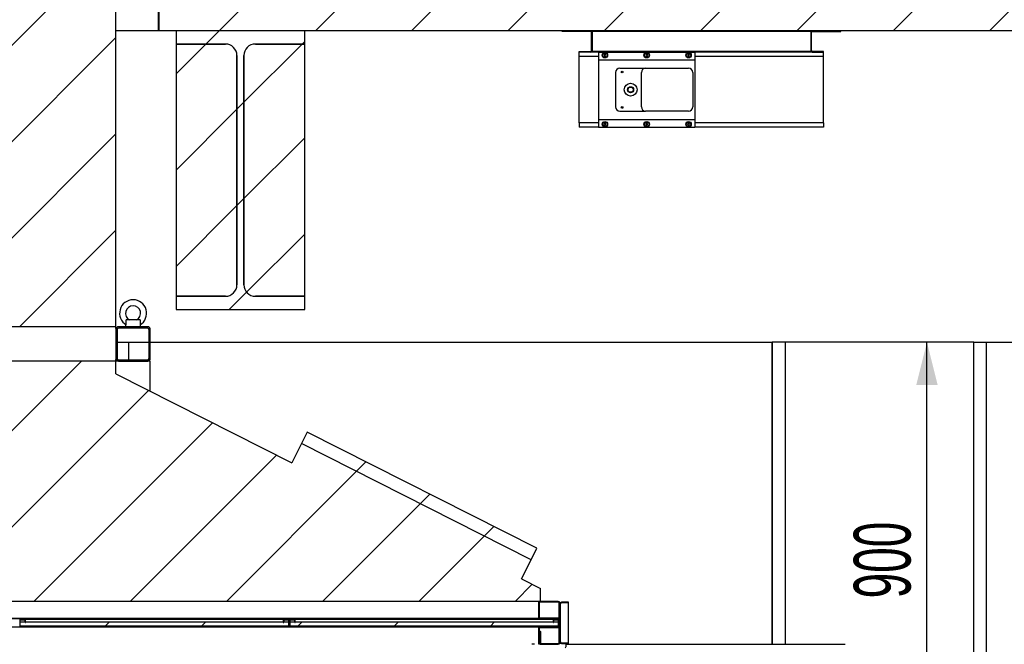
# Model space of a CAD drawing. Header units: millimetres. Extents: x 250 to 59450, y 0 to 41800.
# Tile 143 of 148: x 52008 to 54304, y 32633 to 34089. Entities that reach past the tile are written whole.
import ezdxf

# ---------------------------------------------------------------- set-up
doc = ezdxf.new("R2010")
doc.units = ezdxf.units.MM
doc.header["$LTSCALE"] = 50
doc.layers.add('MASS', color=29, linetype='Continuous')
doc.styles.add('SLDTEXTSTYLE0', font='TXT', dxfattribs={"width": 0.605})
doc.dimstyles.new('SLDDIMSTYLE2', dxfattribs={"dimtxt": 128.415934, "dimasz": 100, "dimexe": 0, "dimexo": 0.0625, "dimgap": 32.103984, "dimtad": 1, "dimdec": 1, "dimrnd": 1e-09, "dimzin": 12, "dimdsep": 46, "dimtxsty": 'SLDTEXTSTYLE0', "dimsah": 1, "dimcen": 0.09, "dimadec": 0, "dimazin": 3, "dimtfac": 1, "dimtdec": 1, "dimtofl": 0, "dimtmove": 0, "dimatfit": 3, "dimfxl": 1, "dimfrac": 2, "dimtolj": 1, "dimtzin": 12, "dimarcsym": 0})

# ---------------------------------------------------------------- blocks, each defined once
blk = doc.blocks.new('_D_69')
at = {"layer": 'MASS'}
for p, q in [((52541.5, 37193.2), (58282.4, 37193.2)), ((58257.4, 37193.2), (58257.4, 28533.2)), ((56582.4, 28533.2), (58282.4, 28533.2))]:
    blk.add_line(p, q, dxfattribs=at)
for points in [[(58257.4, 37193.2), (58232.4, 37093.2), (58282.4, 37093.2)], [(58257.4, 28533.2), (58282.4, 28633.2), (58232.4, 28633.2)]]:
    blk.add_solid(points, dxfattribs=at)
at = {"layer": 'MASS', "insert": (58086.8, 32667.2), "char_height": 132.29, "attachment_point": 1, "rotation": 90, "style": 'SLDTEXTSTYLE0'}
blk.add_mtext('8660', dxfattribs=at)
blk = doc.blocks.new('_D_79')
at = {"layer": 'MASS'}
for p, q in [((54212.4, 33337.2), (54098.3, 33337.2)), ((54123.3, 32437.2), (54123.3, 33337.2)), ((54212.4, 32437.2), (54098.3, 32437.2))]:
    blk.add_line(p, q, dxfattribs=at)
for points in [[(54123.3, 33337.2), (54098.3, 33237.2), (54148.3, 33237.2)], [(54123.3, 32437.2), (54148.3, 32537.2), (54098.3, 32537.2)]]:
    blk.add_solid(points, dxfattribs=at)
at = {"layer": 'MASS', "insert": (53952.7, 32740.2), "char_height": 132.29, "attachment_point": 1, "rotation": 90, "style": 'SLDTEXTSTYLE0'}
blk.add_mtext('900', dxfattribs=at)

msp = doc.modelspace()

# ---------------------------------------------------------------- hatches: boundary and pattern name
at = {"linetype": 'Continuous', "lineweight": 18}
h = msp.add_hatch(dxfattribs=at)
h.set_pattern_fill('ANSI31', scale=50, style=0)
h.paths.add_polyline_path([(52332.36, 35103.17), (52330.36, 35103.17), (52330.36, 34063.17), (52332.36, 34063.17)], flags=0)
h = msp.add_hatch(dxfattribs=at)
h.set_pattern_fill('ANSI31', scale=50, angle=3e-322, style=0)
h.paths.add_polyline_path([(51232.36, 33373.17), (52232.36, 33373.17), (52232.36, 34493.17), (51232.36, 34493.17)], flags=0)
h = msp.add_hatch(dxfattribs=at)
h.set_pattern_fill('ANSI31', scale=50, style=0)
h.paths.add_polyline_path([(56532.36, 34063.17), (56532.36, 34283.17), (52332.36, 34283.17), (52332.36, 34063.17)], flags=0)
h = msp.add_hatch(dxfattribs=at)
h.set_pattern_fill('ANSI31', scale=50, style=0)
edge = h.paths.add_edge_path(flags=0)
edge.add_line((52372.36, 34032.17), (52487.36, 34032.17))
edge.add_arc((52487.36, 34005.17), 27, 0, 90, ccw=False)
edge.add_line((52514.36, 34005.17), (52514.36, 33471.17))
edge.add_arc((52487.36, 33471.17), 27, 270, 360, ccw=False)
edge.add_line((52487.36, 33444.17), (52372.36, 33444.17))
edge.add_line((52372.36, 33444.17), (52372.36, 33413.17))
edge.add_line((52372.36, 33413.17), (52672.36, 33413.17))
edge.add_line((52672.36, 33413.17), (52672.36, 33444.17))
edge.add_line((52672.36, 33444.17), (52557.36, 33444.17))
edge.add_arc((52557.36, 33471.17), 27, 180, 270, ccw=False)
edge.add_line((52530.36, 33471.17), (52530.36, 34005.17))
edge.add_arc((52557.36, 34005.17), 27, 90, 180, ccw=False)
edge.add_line((52557.36, 34032.17), (52672.36, 34032.17))
edge.add_line((52672.36, 34032.17), (52672.36, 34063.17))
edge.add_line((52672.36, 34063.17), (52372.36, 34063.17))
edge.add_line((52372.36, 34063.17), (52372.36, 34032.17))
h = msp.add_hatch(dxfattribs=at)
h.set_pattern_fill('ANSI31', scale=50, style=0)
edge = h.paths.add_edge_path(flags=0)
edge.add_line((52514.36, 33471.17), (52514.36, 34005.17))
edge.add_arc((52487.36, 34005.17), 27, 0, 90)
edge.add_line((52487.36, 34032.17), (52372.36, 34032.17))
edge.add_line((52372.36, 34032.17), (52372.36, 33444.17))
edge.add_line((52372.36, 33444.17), (52487.36, 33444.17))
edge.add_arc((52487.36, 33471.17), 27, 270, 360)
h = msp.add_hatch(dxfattribs=at)
h.set_pattern_fill('ANSI31', scale=50, style=0)
edge = h.paths.add_edge_path(flags=0)
edge.add_arc((52557.36, 33471.17), 27, 180, 270)
edge.add_line((52557.36, 33444.17), (52672.36, 33444.17))
edge.add_line((52672.36, 33444.17), (52672.36, 34032.17))
edge.add_line((52672.36, 34032.17), (52557.36, 34032.17))
edge.add_arc((52557.36, 34005.17), 27, 90, 180)
edge.add_line((52530.36, 34005.17), (52530.36, 33471.17))
h = msp.add_hatch(dxfattribs=at)
h.set_pattern_fill('ANSI31', scale=50, angle=3e-322, style=0)
edge = h.paths.add_edge_path(flags=0)
edge.add_line((52306.36, 33373.17), (52238.36, 33373.17))
edge.add_arc((52238.36, 33367.17), 6, 90, 180)
edge.add_line((52232.36, 33367.17), (52232.36, 33299.17))
edge.add_arc((52238.36, 33299.17), 6, 180, 270)
edge.add_line((52238.36, 33293.17), (52306.36, 33293.17))
edge.add_arc((52306.36, 33299.17), 6, 270, 360)
edge.add_line((52312.36, 33299.17), (52312.36, 33367.17))
edge.add_arc((52306.36, 33367.17), 6, 0, 90)
edge = h.paths.add_edge_path(flags=0)
edge.add_arc((52306.36, 33367.17), 3, 0, 90, ccw=False)
edge.add_line((52309.36, 33367.17), (52309.36, 33299.17))
edge.add_arc((52306.36, 33299.17), 3, 270, 360, ccw=False)
edge.add_line((52306.36, 33296.17), (52238.36, 33296.17))
edge.add_arc((52238.36, 33299.17), 3, 180, 270, ccw=False)
edge.add_line((52235.36, 33299.17), (52235.36, 33367.17))
edge.add_arc((52238.36, 33367.17), 3, 90, 180, ccw=False)
edge.add_line((52238.36, 33370.17), (52306.36, 33370.17))
h = msp.add_hatch(dxfattribs=at)
h.set_pattern_fill('ANSI31', scale=50, angle=3e-322, style=0)
h.paths.add_polyline_path([(51232.36, 33263.17), (50960.65, 32985.92), (50960.65, 32733.17), (53222.36, 32733.17), (53222.36, 32763.17), (53177.72, 32785.72), (53200.27, 32830.35), (52664.7, 33100.84), (52642.15, 33056.2), (52232.36, 33263.17), (52232.36, 33293.17), (51232.36, 33293.17)], flags=0)
h = msp.add_hatch(dxfattribs=at)
h.set_pattern_fill('ANSI31', scale=50, angle=3e-322, style=0)
h.paths.add_polyline_path([(53200.27, 32830.35), (53213.79, 32857.12), (52678.22, 33127.61), (52664.7, 33100.84)], flags=0)
h = msp.add_hatch(dxfattribs=at)
h.set_pattern_fill('ANSI31', scale=50, style=0)
edge = h.paths.add_edge_path(flags=0)
edge.add_line((53267.36, 32697.17), (53267.36, 32729.17))
edge.add_arc((53263.36, 32729.17), 4, 0, 90)
edge.add_line((53263.36, 32733.17), (53221.36, 32733.17))
edge.add_arc((53221.36, 32729.17), 4, 90, 180)
edge.add_line((53217.36, 32729.17), (53217.36, 32697.17))
edge.add_arc((53221.36, 32697.17), 4, 180, 270)
edge.add_line((53221.36, 32693.17), (53263.36, 32693.17))
edge.add_arc((53263.36, 32697.17), 4, 270, 360)
edge = h.paths.add_edge_path(flags=0)
edge.add_arc((53263.36, 32697.17), 2, 270, 360, ccw=False)
edge.add_line((53263.36, 32695.17), (53221.36, 32695.17))
edge.add_arc((53221.36, 32697.17), 2, 180, 270, ccw=False)
edge.add_line((53219.36, 32697.17), (53219.36, 32729.17))
edge.add_arc((53221.36, 32729.17), 2, 90, 180, ccw=False)
edge.add_line((53221.36, 32731.17), (53263.36, 32731.17))
edge.add_arc((53263.36, 32729.17), 2, 0, 90, ccw=False)
edge.add_line((53265.36, 32729.17), (53265.36, 32697.17))
h = msp.add_hatch(dxfattribs=at)
h.set_pattern_fill('ANSI31', scale=50, style=0)
edge = h.paths.add_edge_path(flags=0)
edge.add_arc((53270.86, 32638.67), 3.5, 180, 270)
edge.add_line((53270.86, 32635.17), (53287.36, 32635.17))
edge.add_line((53287.36, 32635.17), (53287.36, 32636.67))
edge.add_line((53287.36, 32636.67), (53270.86, 32636.67))
edge.add_arc((53270.86, 32638.67), 2, 180, 270, ccw=False)
edge.add_line((53268.86, 32638.67), (53268.86, 32727.67))
edge.add_arc((53270.86, 32727.67), 2, 90, 180, ccw=False)
edge.add_line((53270.86, 32729.67), (53287.36, 32729.67))
edge.add_line((53287.36, 32729.67), (53287.36, 32731.17))
edge.add_line((53287.36, 32731.17), (53270.86, 32731.17))
edge.add_arc((53270.86, 32727.67), 3.5, 90, 180)
edge.add_line((53267.36, 32727.67), (53267.36, 32638.67))
h = msp.add_hatch(dxfattribs=at)
h.set_pattern_fill('ANSI31', scale=50, style=0)
h.paths.add_polyline_path([(52027.36, 32674.18), (52616.36, 32674.18), (52616.36, 32674.17), (52636.36, 32674.17), (52636.36, 32691.17), (52622.36, 32691.17), (52622.36, 32684.17), (52623.36, 32684.17), (52623.36, 32690.17), (52635.36, 32690.17), (52635.36, 32675.17), (52616.36, 32675.17), (52616.36, 32675.16), (52027.36, 32675.16), (52027.36, 32675.17), (52008.36, 32675.17), (52008.36, 32690.17), (52020.36, 32690.17), (52020.36, 32684.17), (52021.36, 32684.17), (52021.36, 32691.17), (52007.36, 32691.17), (52007.36, 32674.17), (52027.36, 32674.17)], flags=0)
h = msp.add_hatch(dxfattribs=at)
h.set_pattern_fill('ANSI31', scale=50, style=0)
h.paths.add_polyline_path([(52635.36, 32685.17), (52008.36, 32685.17), (52008.36, 32675.17), (52635.36, 32675.17)], flags=0)
h = msp.add_hatch(dxfattribs=at)
h.set_pattern_fill('ANSI31', scale=50, style=0)
h.paths.add_polyline_path([(52656.36, 32674.18), (53245.36, 32674.18), (53245.36, 32674.17), (53265.36, 32674.17), (53265.36, 32691.17), (53251.36, 32691.17), (53251.36, 32684.17), (53252.36, 32684.17), (53252.36, 32690.17), (53264.36, 32690.17), (53264.36, 32675.17), (53245.36, 32675.17), (53245.36, 32675.16), (52656.36, 32675.16), (52656.36, 32675.17), (52637.36, 32675.17), (52637.36, 32690.17), (52649.36, 32690.17), (52649.36, 32684.17), (52650.36, 32684.17), (52650.36, 32691.17), (52636.36, 32691.17), (52636.36, 32674.17), (52656.36, 32674.17)], flags=0)
h = msp.add_hatch(dxfattribs=at)
h.set_pattern_fill('ANSI31', scale=50, style=0)
h.paths.add_polyline_path([(53264.36, 32685.17), (52637.36, 32685.17), (52637.36, 32675.17), (53264.36, 32675.17)], flags=0)
h = msp.add_hatch(dxfattribs=at)
h.set_pattern_fill('ANSI31', scale=50, style=0)
edge = h.paths.add_edge_path(flags=0)
edge.add_line((53221.36, 32633.17), (53263.36, 32633.17))
edge.add_arc((53263.36, 32637.17), 4, 270, 360)
edge.add_line((53267.36, 32637.17), (53267.36, 32669.17))
edge.add_arc((53263.36, 32669.17), 4, 0, 90)
edge.add_line((53263.36, 32673.17), (53221.36, 32673.17))
edge.add_arc((53221.36, 32669.17), 4, 90, 180)
edge.add_line((53217.36, 32669.17), (53217.36, 32637.17))
edge.add_arc((53221.36, 32637.17), 4, 180, 270)
edge = h.paths.add_edge_path(flags=0)
edge.add_arc((53263.36, 32669.17), 2, 0, 90, ccw=False)
edge.add_line((53265.36, 32669.17), (53265.36, 32637.17))
edge.add_arc((53263.36, 32637.17), 2, 270, 360, ccw=False)
edge.add_line((53263.36, 32635.17), (53221.36, 32635.17))
edge.add_arc((53221.36, 32637.17), 2, 180, 270, ccw=False)
edge.add_line((53219.36, 32637.17), (53219.36, 32669.17))
edge.add_arc((53221.36, 32669.17), 2, 90, 180, ccw=False)
edge.add_line((53221.36, 32671.17), (53263.36, 32671.17))
h = msp.add_hatch(dxfattribs=at)
h.set_pattern_fill('ANSI31', scale=50, angle=3e-322, style=0)
edge = h.paths.add_edge_path(flags=0)
edge.add_arc((53276.36, 32627.17), 6, 0, 90)
edge.add_line((53276.36, 32633.17), (53208.36, 32633.17))
edge.add_arc((53208.36, 32627.17), 6, 90, 180)
edge.add_line((53202.36, 32627.17), (53202.36, 32589.17))
edge.add_arc((53208.36, 32589.17), 6, 180, 270)
edge.add_line((53208.36, 32583.17), (53276.36, 32583.17))
edge.add_arc((53276.36, 32589.17), 6, 270, 360)
edge.add_line((53282.36, 32589.17), (53282.36, 32627.17))
edge = h.paths.add_edge_path(flags=0)
edge.add_arc((53208.36, 32627.17), 3, 90, 180, ccw=False)
edge.add_line((53208.36, 32630.17), (53276.36, 32630.17))
edge.add_arc((53276.36, 32627.17), 3, 0, 90, ccw=False)
edge.add_line((53279.36, 32627.17), (53279.36, 32589.17))
edge.add_arc((53276.36, 32589.17), 3, 270, 360, ccw=False)
edge.add_line((53276.36, 32586.17), (53208.36, 32586.17))
edge.add_arc((53208.36, 32589.17), 3, 180, 270, ccw=False)
edge.add_line((53205.36, 32589.17), (53205.36, 32627.17))

# ---------------------------------------------------------------- linework, layer by layer
at = {"color": 250, "linetype": 'Continuous', "lineweight": 25, "true_color": 0x404040}
for p, q in [((52330.36, 35103.17), (52330.36, 34063.17)), ((52332.36, 35103.17), (52332.36, 34063.17)), ((52332.36, 34063.17), (52332.36, 34283.17)), ((52330.36, 34063.17), (52232.36, 34063.17)), ((52332.36, 34063.17), (52330.36, 34063.17)), ((56532.36, 34063.17), (52332.36, 34063.17)), ((52372.36, 34063.17), (52372.36, 34032.17)), ((52672.36, 34063.17), (52372.36, 34063.17)), ((52672.36, 34032.17), (52672.36, 34063.17)), ((52372.36, 34032.17), (52487.36, 34032.17)), ((52487.36, 34032.17), (52372.36, 34032.17)), ((52372.36, 34032.17), (52372.36, 33444.17)), ((52557.36, 34032.17), (52672.36, 34032.17)), ((52672.36, 34032.17), (52557.36, 34032.17)), ((52672.36, 33444.17), (52672.36, 34032.17)), ((52514.36, 34005.17), (52514.36, 33471.17)), ((52514.36, 33471.17), (52514.36, 34005.17)), ((52530.36, 33471.17), (52530.36, 34005.17)), ((52530.36, 34005.17), (52530.36, 33471.17)), ((52487.36, 33444.17), (52372.36, 33444.17)), ((52372.36, 33444.17), (52372.36, 33413.17)), ((52372.36, 33444.17), (52487.36, 33444.17)), ((52672.36, 33444.17), (52557.36, 33444.17)), ((52557.36, 33444.17), (52672.36, 33444.17)), ((52672.36, 33413.17), (52672.36, 33444.17)), ((52372.36, 33413.17), (52672.36, 33413.17))]:
    msp.add_line(p, q, dxfattribs=at)
at = {"color": 136, "linetype": 'Continuous', "lineweight": 25, "true_color": 0x008080}
for p, q in [((52232.36, 33373.17), (52232.36, 34493.17)), ((53397.36, 33965.67), (53397.36, 33885.67)), ((53407.36, 33975.67), (53467.36, 33975.67)), ((53457.36, 33885.67), (53457.36, 33965.67)), ((53467.36, 33975.67), (53567.36, 33975.67)), ((53577.36, 33965.67), (53577.36, 33885.67)), ((53407.36, 33875.67), (53467.36, 33875.67)), ((53567.36, 33875.67), (53467.36, 33875.67)), ((52256.32, 33377.56), (52256.32, 33389.17)), ((52288.39, 33389.17), (52256.32, 33389.17)), ((52288.39, 33389.17), (52288.39, 33377.56)), ((52232.36, 33373.17), (51232.36, 33373.17)), ((52232.36, 33369.17), (52232.36, 33373.17)), ((52232.36, 33367.17), (52232.36, 33299.17)), ((52235.36, 33367.17), (52235.36, 33299.17)), ((52306.36, 33373.17), (52238.36, 33373.17)), ((52306.36, 33370.17), (52238.36, 33370.17)), ((52254.86, 33378.46), (52254.86, 33373.17)), ((52289.86, 33373.17), (52289.86, 33378.46)), ((52309.36, 33299.17), (52309.36, 33367.17)), ((52312.36, 33299.17), (52312.36, 33367.17)), ((52232.36, 33293.17), (51232.36, 33293.17)), ((52232.36, 33293.17), (52232.36, 33297.17)), ((52232.36, 33263.17), (52232.36, 33293.17)), ((52238.36, 33293.17), (52232.36, 33293.17)), ((52238.36, 33296.17), (52306.36, 33296.17)), ((52238.36, 33293.17), (52306.36, 33293.17)), ((52312.36, 33293.17), (52306.36, 33293.17)), ((52312.36, 33222.77), (52312.36, 33293.17)), ((52232.36, 33263.17), (52642.15, 33056.2)), ((52678.22, 33127.61), (52664.7, 33100.84)), ((53213.79, 32857.12), (52678.22, 33127.61)), ((52664.7, 33100.84), (52642.15, 33056.2)), ((53200.27, 32830.35), (52664.7, 33100.84)), ((53200.27, 32830.35), (52664.7, 33100.84)), ((53200.27, 32830.35), (53213.79, 32857.12)), ((53177.72, 32785.72), (53200.27, 32830.35)), ((53177.72, 32785.72), (53222.36, 32763.17)), ((53222.36, 32733.17), (53222.36, 32763.17)), ((53222.36, 32733.17), (50960.65, 32733.17)), ((53219.36, 32664.99), (53222.36, 32663.17)), ((53219.36, 32663.17), (53222.36, 32663.17)), ((53222.36, 32663.17), (53222.36, 32635.17)), ((53282.36, 32627.17), (53282.36, 32633.17)), ((53282.36, 32633.17), (53932.36, 32633.17))]:
    msp.add_line(p, q, dxfattribs=at)
at = {"color": 134, "linetype": 'Continuous', "lineweight": 25, "true_color": 0x00aaaa}
for p, q in [((53272.36, 34061.67), (53272.36, 34063.17)), ((53338.8, 34061.67), (53272.36, 34061.67)), ((53340.86, 34016.73), (53340.86, 34059.62)), ((53342.36, 34063.17), (53342.36, 34061.67)), ((53852.36, 34061.67), (53342.36, 34061.67)), ((53342.36, 34061.67), (53342.36, 34059.62)), ((53342.36, 34059.62), (53342.36, 34016.73)), ((53852.36, 34063.17), (53852.36, 34061.67)), ((53852.36, 34061.67), (53852.36, 34059.62)), ((53852.36, 34059.62), (53852.36, 34016.73)), ((53853.86, 34016.73), (53853.86, 34059.62)), ((53855.91, 34061.67), (53922.36, 34061.67)), ((53922.36, 34061.67), (53922.36, 34063.17)), ((53312.36, 34013.17), (53312.36, 34014.67)), ((53312.36, 34014.67), (53338.8, 34014.67)), ((53338.8, 34013.17), (53312.36, 34013.17)), ((53342.36, 34016.73), (53342.36, 34014.67)), ((53852.36, 34014.67), (53342.36, 34014.67)), ((53342.36, 34014.67), (53342.36, 34013.17)), ((53852.36, 34016.73), (53852.36, 34014.67)), ((53852.36, 34014.67), (53852.36, 34013.17)), ((53882.36, 34014.67), (53855.91, 34014.67)), ((53855.91, 34013.17), (53882.36, 34013.17)), ((53882.36, 34013.17), (53882.36, 34014.67))]:
    msp.add_line(p, q, dxfattribs=at)
at = {"color": 8, "linetype": 'Continuous', "lineweight": 25, "true_color": 0x808080}
for p, q in [((53312.36, 34003.17), (53312.36, 34013.17)), ((53357.36, 34003.17), (53312.36, 34003.17)), ((53312.36, 33848.17), (53312.36, 34003.17)), ((53357.36, 34013.17), (53338.8, 34013.17)), ((53855.91, 34013.17), (53582.36, 34013.17)), ((53882.36, 34003.17), (53582.36, 34003.17)), ((53882.36, 34003.17), (53882.36, 34013.17)), ((53882.36, 33848.17), (53882.36, 34003.17)), ((53312.36, 33848.17), (53312.36, 33838.17)), ((53357.36, 33848.17), (53312.36, 33848.17)), ((53882.36, 33848.17), (53582.36, 33848.17)), ((53882.36, 33848.17), (53882.36, 33838.17)), ((53357.36, 33838.17), (53312.36, 33838.17)), ((53882.36, 33838.17), (53582.36, 33838.17))]:
    msp.add_line(p, q, dxfattribs=at)
at = {"color": 7, "linetype": 'Continuous', "lineweight": 25}
for p, q in [((53357.36, 34013.17), (53357.36, 33997.91)), ((53357.36, 34013.17), (53582.36, 34013.17)), ((53371.2, 34008.17), (53370.05, 34006.17)), ((53370.05, 34006.17), (53371.2, 34004.17)), ((53373.51, 34008.17), (53371.2, 34008.17)), ((53371.2, 34004.17), (53373.51, 34004.17)), ((53374.66, 34006.17), (53373.51, 34008.17)), ((53373.51, 34004.17), (53374.66, 34006.17)), ((53468.7, 34008.17), (53467.55, 34006.17)), ((53467.55, 34006.17), (53468.7, 34004.17)), ((53471.01, 34008.17), (53468.7, 34008.17)), ((53468.7, 34004.17), (53471.01, 34004.17)), ((53472.16, 34006.17), (53471.01, 34008.17)), ((53471.01, 34004.17), (53472.16, 34006.17)), ((53566.2, 34008.17), (53565.05, 34006.17)), ((53565.05, 34006.17), (53566.2, 34004.17)), ((53568.51, 34008.17), (53566.2, 34008.17)), ((53566.2, 34004.17), (53568.51, 34004.17)), ((53569.66, 34006.17), (53568.51, 34008.17)), ((53568.51, 34004.17), (53569.66, 34006.17)), ((53582.36, 34013.17), (53582.36, 33997.91)), ((53357.36, 33997.91), (53357.36, 33995.17)), ((53357.36, 33995.17), (53357.36, 33990.43)), ((53357.36, 33995.17), (53582.36, 33995.17)), ((53357.36, 33990.43), (53357.36, 33860.91)), ((53582.36, 33997.91), (53582.36, 33995.17)), ((53582.36, 33995.17), (53582.36, 33990.43)), ((53582.36, 33990.43), (53582.36, 33860.91)), ((53357.36, 33860.91), (53357.36, 33856.17)), ((53357.36, 33856.17), (53582.36, 33856.17)), ((53357.36, 33856.17), (53357.36, 33853.43)), ((53357.36, 33853.43), (53357.36, 33838.17)), ((53371.95, 33847.45), (53370.18, 33845.96)), ((53370.18, 33845.96), (53370.59, 33843.68)), ((53370.59, 33843.68), (53372.76, 33842.9)), ((53374.12, 33846.67), (53371.95, 33847.45)), ((53372.76, 33842.9), (53374.53, 33844.39)), ((53374.53, 33844.39), (53374.12, 33846.67)), ((53469.45, 33847.45), (53467.68, 33845.96)), ((53467.68, 33845.96), (53468.09, 33843.68)), ((53468.09, 33843.68), (53470.26, 33842.9)), ((53471.62, 33846.67), (53469.45, 33847.45)), ((53470.26, 33842.9), (53472.03, 33844.39)), ((53472.03, 33844.39), (53471.62, 33846.67)), ((53567.08, 33847.47), (53565.23, 33846.08)), ((53565.23, 33846.08), (53565.51, 33843.79)), ((53565.51, 33843.79), (53567.63, 33842.88)), ((53569.2, 33846.56), (53567.08, 33847.47)), ((53567.63, 33842.88), (53569.48, 33844.27)), ((53569.48, 33844.27), (53569.2, 33846.56)), ((53582.36, 33860.91), (53582.36, 33856.17)), ((53582.36, 33856.17), (53582.36, 33853.43)), ((53582.36, 33853.43), (53582.36, 33838.17)), ((53357.36, 33838.17), (53582.36, 33838.17))]:
    msp.add_line(p, q, dxfattribs=at)
at = {"color": 36, "linetype": 'Continuous', "lineweight": 25, "true_color": 0x7c3c04}
for p, q in [((52235.36, 33337.17), (52262.36, 33337.17)), ((52262.36, 33296.17), (52262.36, 33337.17)), ((52262.36, 33296.17), (52262.36, 33337.17)), ((52262.36, 33337.17), (52309.36, 33337.17)), ((52312.36, 33337.17), (53762.36, 33337.17)), ((53762.36, 33337.17), (53762.36, 32633.17)), ((53792.36, 33337.17), (53762.36, 33337.17)), ((53762.36, 32633.17), (53762.36, 33337.17)), ((53792.36, 33337.17), (53792.36, 32633.17)), ((54232.36, 33337.17), (53792.36, 33337.17)), ((54232.36, 32437.17), (54232.36, 33337.17)), ((54232.36, 33337.17), (54262.36, 33337.17)), ((54262.36, 32437.17), (54262.36, 33337.17)), ((54262.36, 32437.17), (54262.36, 33337.17)), ((54262.36, 33337.17), (54382.36, 33337.17))]:
    msp.add_line(p, q, dxfattribs=at)
at = {"color": 91, "linetype": 'Continuous', "lineweight": 25, "true_color": 0x80ff80}
for p, q in [((53217.36, 32733.17), (53217.36, 32729.17)), ((53217.36, 32729.17), (53217.36, 32697.17)), ((53219.36, 32729.17), (53219.36, 32697.17)), ((53263.36, 32733.17), (53221.36, 32733.17)), ((53263.36, 32731.17), (53221.36, 32731.17)), ((53265.36, 32697.17), (53265.36, 32729.17)), ((53267.36, 32697.17), (53267.36, 32729.17)), ((53267.36, 32638.67), (53267.36, 32727.67)), ((53268.86, 32638.67), (53268.86, 32727.67)), ((53287.36, 32731.17), (53270.86, 32731.17)), ((53287.36, 32729.67), (53270.86, 32729.67)), ((53287.36, 32729.67), (53287.36, 32731.17)), ((53287.36, 32636.67), (53287.36, 32729.67)), ((53221.36, 32693.17), (50960.65, 32693.17)), ((53247.36, 32692.17), (50960.65, 32692.17)), ((53217.36, 32697.17), (53217.36, 32693.17)), ((53221.36, 32695.17), (53263.36, 32695.17)), ((53221.36, 32693.17), (53263.36, 32693.17)), ((53247.36, 32693.17), (53247.36, 32692.17)), ((53247.36, 32692.17), (53247.36, 32691.17)), ((53263.36, 32693.17), (53267.36, 32693.17)), ((53221.36, 32673.17), (50960.65, 32673.17)), ((52021.36, 32691.17), (52007.36, 32691.17)), ((52027.36, 32674.17), (52007.36, 32674.17)), ((52008.36, 32690.17), (52020.36, 32690.17)), ((52008.36, 32690.17), (52008.36, 32675.17)), ((52008.36, 32685.17), (52008.36, 32675.17)), ((52008.36, 32685.17), (52635.36, 32685.17)), ((52027.36, 32675.17), (52008.36, 32675.17)), ((52008.36, 32675.17), (52635.36, 32675.17)), ((52020.36, 32684.17), (52020.36, 32690.17)), ((52020.36, 32684.17), (52021.36, 32684.17)), ((52021.36, 32684.17), (52021.36, 32691.17)), ((52622.36, 32691.17), (52021.36, 32691.17)), ((52027.36, 32675.17), (52027.36, 32675.16)), ((52616.36, 32675.16), (52027.36, 32675.16)), ((52027.36, 32674.17), (52027.36, 32674.18)), ((52616.36, 32674.18), (52027.36, 32674.18)), ((52027.36, 32674.17), (52616.36, 32674.17)), ((52616.36, 32675.16), (52616.36, 32675.17)), ((52635.36, 32675.17), (52616.36, 32675.17)), ((52616.36, 32674.18), (52616.36, 32674.17)), ((52636.36, 32674.17), (52616.36, 32674.17)), ((52622.36, 32691.17), (52622.36, 32684.17)), ((52636.36, 32691.17), (52622.36, 32691.17)), ((52622.36, 32684.17), (52623.36, 32684.17)), ((52623.36, 32690.17), (52635.36, 32690.17)), ((52623.36, 32690.17), (52623.36, 32684.17)), ((52635.36, 32675.17), (52635.36, 32690.17)), ((52635.36, 32675.17), (52635.36, 32685.17)), ((52636.36, 32674.17), (52636.36, 32691.17)), ((52636.36, 32691.17), (52636.36, 32674.17)), ((52650.36, 32691.17), (52636.36, 32691.17)), ((52656.36, 32674.17), (52636.36, 32674.17)), ((52637.36, 32690.17), (52649.36, 32690.17)), ((52637.36, 32690.17), (52637.36, 32675.17)), ((52637.36, 32685.17), (52637.36, 32675.17)), ((52637.36, 32685.17), (53264.36, 32685.17)), ((52637.36, 32675.17), (53264.36, 32675.17)), ((52656.36, 32675.17), (52637.36, 32675.17)), ((52649.36, 32684.17), (52649.36, 32690.17)), ((52649.36, 32684.17), (52650.36, 32684.17)), ((52650.36, 32684.17), (52650.36, 32691.17)), ((53251.36, 32691.17), (52650.36, 32691.17)), ((52656.36, 32675.17), (52656.36, 32675.16)), ((53245.36, 32675.16), (52656.36, 32675.16)), ((52656.36, 32674.17), (52656.36, 32674.18)), ((53245.36, 32674.18), (52656.36, 32674.18)), ((52656.36, 32674.17), (53245.36, 32674.17)), ((53217.36, 32673.17), (53217.36, 32669.17)), ((53217.36, 32669.17), (53217.36, 32637.17)), ((53219.36, 32669.17), (53219.36, 32637.17)), ((53263.36, 32673.17), (53221.36, 32673.17)), ((53263.36, 32671.17), (53221.36, 32671.17)), ((53245.36, 32675.16), (53245.36, 32675.17)), ((53264.36, 32675.17), (53245.36, 32675.17)), ((53245.36, 32674.18), (53245.36, 32674.17)), ((53265.36, 32674.17), (53245.36, 32674.17)), ((53247.36, 32674.17), (53247.36, 32673.17)), ((53265.36, 32691.17), (53251.36, 32691.17)), ((53251.36, 32691.17), (53251.36, 32684.17)), ((53251.36, 32684.17), (53252.36, 32684.17)), ((53252.36, 32690.17), (53264.36, 32690.17)), ((53252.36, 32690.17), (53252.36, 32684.17)), ((53267.36, 32673.17), (53263.36, 32673.17)), ((53264.36, 32675.17), (53264.36, 32690.17)), ((53264.36, 32675.17), (53264.36, 32685.17)), ((53265.36, 32674.17), (53265.36, 32691.17)), ((53265.36, 32637.17), (53265.36, 32669.17)), ((53267.36, 32637.17), (53267.36, 32669.17)), ((53208.36, 32633.17), (53202.36, 32633.17)), ((53217.36, 32637.17), (53217.36, 32633.17)), ((53221.36, 32635.17), (53263.36, 32635.17)), ((53221.36, 32633.17), (53263.36, 32633.17)), ((53270.86, 32636.67), (53287.36, 32636.67)), ((53270.86, 32635.17), (53287.36, 32635.17)), ((53287.36, 32635.17), (53287.36, 32636.67))]:
    msp.add_line(p, q, dxfattribs=at)
at = {"color": 7, "linetype": 'Continuous', "lineweight": 25}
for centre, radius in [((53372.36, 34006.17), 6.37), ((53372.36, 34006.17), 5.37), ((53469.86, 34006.17), 6.38), ((53469.86, 34006.17), 5.38), ((53567.36, 34006.17), 6.38), ((53567.36, 34006.17), 5.37), ((53372.36, 33845.17), 6.38), ((53372.36, 33845.17), 5.38), ((53469.86, 33845.17), 6.38), ((53469.86, 33845.17), 5.37), ((53567.36, 33845.17), 6.37), ((53567.36, 33845.17), 5.38)]:
    msp.add_circle(centre, radius, dxfattribs=at)
at = {"color": 136, "linetype": 'Continuous', "lineweight": 25, "true_color": 0x008080}
for centre, radius in [((53412.36, 33966.92), 2), ((53432.36, 33925.67), 15), ((53432.36, 33925.67), 7), ((53412.36, 33884.42), 2)]:
    msp.add_circle(centre, radius, dxfattribs=at)
at = {"color": 8, "linetype": 'Continuous', "lineweight": 25, "true_color": 0x808080}
msp.add_circle((53432.36, 33925.67), 6, dxfattribs=at)
at = {"color": 134, "linetype": 'Continuous', "lineweight": 25, "true_color": 0x00aaaa}
for centre, radius, start, end in [((53338.8, 34059.62), 3.56, 0, 90), ((53338.8, 34059.62), 2.06, 0, 90), ((53855.91, 34059.62), 3.56, 90, 180), ((53855.91, 34059.62), 2.06, 90, 180), ((53338.8, 34016.73), 2.06, 270, 0), ((53338.8, 34016.73), 3.56, 270, 0), ((53855.91, 34016.73), 3.56, 180, 270), ((53855.91, 34016.73), 2.06, 180, 270)]:
    msp.add_arc(centre, radius, start, end, dxfattribs=at)
at = {"color": 250, "linetype": 'Continuous', "lineweight": 25, "true_color": 0x404040}
for centre, start, end in [((52487.36, 34005.17), 0, 90), ((52487.36, 34005.17), 0, 90), ((52557.36, 34005.17), 90, 180), ((52557.36, 34005.17), 90, 180), ((52487.36, 33471.17), 270, 0), ((52487.36, 33471.17), 270, 0), ((52557.36, 33471.17), 180, 270), ((52557.36, 33471.17), 180, 270)]:
    msp.add_arc(centre, 27, start, end, dxfattribs=at)
at = {"color": 136, "linetype": 'Continuous', "lineweight": 25, "true_color": 0x008080}
for centre, radius, start, end in [((53407.36, 33965.67), 10, 90, 180), ((53467.36, 33965.67), 10, 90, 180), ((53567.36, 33965.67), 10, 360, 90), ((53407.36, 33885.67), 10, 180, 270), ((53467.36, 33885.67), 10, 180, 270), ((53567.36, 33885.67), 10, 270, 0), ((52272.36, 33404.67), 31.5, 300.6089, 239.3911), ((52272.36, 33404.67), 17.5, 297.66045, 242.33955), ((52238.36, 33367.17), 6, 90, 180), ((52238.36, 33367.17), 3, 90, 180), ((52306.36, 33367.17), 6, 0, 90), ((52306.36, 33367.17), 3, 0, 90), ((52238.36, 33299.17), 6, 180, 270), ((52238.36, 33299.17), 3, 180, 270), ((52306.36, 33299.17), 6, 270, 0), ((52306.36, 33299.17), 3, 270, 0)]:
    msp.add_arc(centre, radius, start, end, dxfattribs=at)
at = {"color": 91, "linetype": 'Continuous', "lineweight": 25, "true_color": 0x80ff80}
for centre, radius, start, end in [((53221.36, 32729.17), 4, 90, 180), ((53221.36, 32729.17), 2, 90, 180), ((53263.36, 32729.17), 4, 0, 90), ((53263.36, 32729.17), 2, 0, 90), ((53270.86, 32727.67), 3.5, 90, 180), ((53270.86, 32727.67), 2, 90, 180), ((53221.36, 32697.17), 4, 180, 270), ((53221.36, 32697.17), 2, 180, 270), ((53263.36, 32697.17), 4, 270, 0), ((53263.36, 32697.17), 2, 270, 0), ((53221.36, 32669.17), 4, 90, 180), ((53221.36, 32669.17), 2, 90, 180), ((53263.36, 32669.17), 4, 0, 90), ((53263.36, 32669.17), 2, 0, 90), ((53221.36, 32637.17), 4, 180, 270), ((53221.36, 32637.17), 2, 180, 270), ((53263.36, 32637.17), 4, 270, 0), ((53263.36, 32637.17), 2, 270, 0), ((53270.86, 32638.67), 3.5, 180, 270), ((53270.86, 32638.67), 2, 180, 270)]:
    msp.add_arc(centre, radius, start, end, dxfattribs=at)

# ---------------------------------------------------------------- dimensions: what is measured, and where the dimension line sits
at = {"layer": 'MASS'}
for base, p1, p2, picture, middle in [((58257.36, 28533.17), (52491.49, 37193.17), (56532.36, 28533.17), '_D_69', (58257.36, 32863.17)), ((54123.28, 33337.17), (54262.36, 32437.17), (54262.36, 33337.17), '_D_79', (54123.28, 32887.17))]:
    dim = msp.add_linear_dim(base=base, p1=p1, p2=p2, angle=90, dimstyle='SLDDIMSTYLE2', dxfattribs=at)
    dim.commit()
    dim.dimension.update_dxf_attribs({"geometry": picture, "text_midpoint": middle, "dimtype": 160})

doc.saveas('drawing.dxf')
